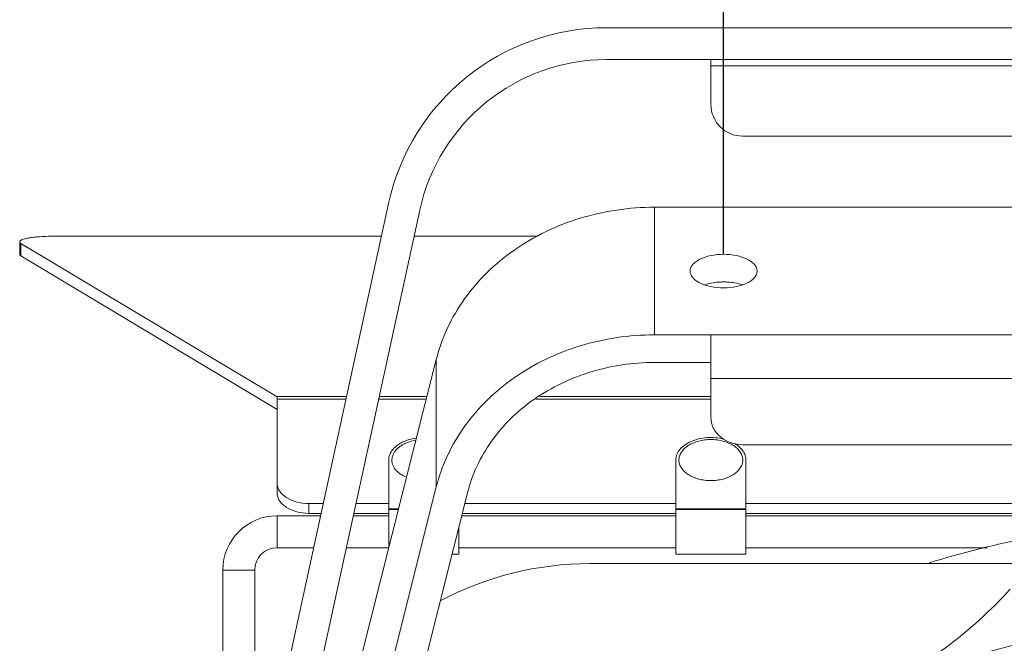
# Model space of a CAD drawing. Header units: millimetres. Extents: x 29170 to 33192, y 579 to 3108.
# Tile 8 of 256: x 29195 to 29349, y 915 to 1013. Entities that reach past the tile are written whole.
import ezdxf

# ---------------------------------------------------------------- set-up
doc = ezdxf.new("R2010")
doc.units = ezdxf.units.MM
doc.layers.add('细实线', color=7, linetype='Continuous', lineweight=13)
doc.dimstyles.new('ISO-25', dxfattribs={"dimtxt": 15, "dimasz": 14, "dimexe": 3.5, "dimexo": 0, "dimgap": 3.5, "dimtad": 1, "dimtxsty": 'Standard', "dimcen": 2.5, "dimadec": 0, "dimazin": 0, "dimtfac": 1, "dimtmove": 0, "dimatfit": 3, "dimfxl": 1, "dimarcsym": 0})

# ---------------------------------------------------------------- blocks, each defined once
blk = doc.blocks.new('*D52')
at = {"layer": 'Defpoints', "color": 0, "transparency": 16777216}
for p in [(29460.92, 1038.49), (29304.92, 976.44), (29460.92, 976.44)]:
    blk.add_point(p, dxfattribs=at)
at = {"layer": '细实线', "color": 0, "lineweight": -2, "transparency": 16777216}
for p, q in [((29304.92, 976.44), (29304.92, 1041.99)), ((29460.92, 976.44), (29460.92, 1041.99)), ((29318.92, 1038.49), (29446.92, 1038.49))]:
    blk.add_line(p, q, dxfattribs=at)
at = {"layer": '细实线', "color": 0, "transparency": 16777216}
for points in [[(29318.92, 1040.82), (29318.92, 1036.16), (29304.92, 1038.49)], [(29446.92, 1040.82), (29446.92, 1036.16), (29460.92, 1038.49)]]:
    blk.add_solid(points, dxfattribs=at)
at = {"layer": '细实线', "color": 0, "transparency": 16777216, "insert": (29382.92, 1049.49), "char_height": 15, "attachment_point": 5}
blk.add_mtext('156mm', dxfattribs=at)

msp = doc.modelspace()

# ---------------------------------------------------------------- linework, layer by layer
at = {"layer": '细实线'}
for p, q in [((29286.597, 1011.963), (29479.239, 1011.963)), ((29479.239, 1006.963), (29286.597, 1006.963)), ((29302.918, 999.963), (29302.918, 1006.963)), ((29462.918, 1005.963), (29302.918, 1005.963)), ((29307.918, 994.963), (29457.918, 994.963)), ((29227.646, 870.55), (29252.396, 984.398)), ((29257.282, 983.336), (29232.418, 868.963)), ((29294.07, 983.818), (29294.07, 963.818)), ((29294.07, 983.818), (29372.668, 983.818)), ((29251.281, 979.27), (29199.572, 979.27)), ((29275.795, 979.27), (29256.398, 979.27)), ((29194.572, 976.433), (29194.572, 978.402)), ((29194.769, 976.191), (29194.769, 978.161)), ((29194.769, 978.161), (29234.918, 954.091)), ((29194.769, 976.191), (29234.918, 952.122)), ((29294.07, 963.818), (29471.766, 963.818)), ((29302.918, 950.926), (29302.918, 963.818)), ((29240.287, 882.337), (29259.877, 959.978)), ((29259.877, 959.978), (29259.877, 939.978)), ((29302.918, 959.488), (29294.07, 959.488)), ((29302.918, 956.988), (29462.918, 956.988)), ((29234.918, 940.593), (29234.918, 954.185)), ((29245.828, 954.185), (29234.918, 954.185)), ((29258.415, 954.185), (29250.945, 954.185)), ((29302.918, 954.185), (29276.112, 954.185)), ((29245.733, 953.747), (29234.918, 953.747)), ((29258.305, 953.747), (29250.849, 953.747)), ((29302.918, 953.747), (29275.484, 953.747)), ((29307.918, 946.596), (29457.918, 946.596)), ((29252.418, 930.416), (29252.418, 944.198)), ((29297.418, 929.463), (29297.418, 944.198)), ((29308.418, 929.463), (29308.418, 944.198)), ((29234.918, 939.061), (29234.918, 940.593)), ((29240.287, 862.337), (29259.877, 939.978)), ((29264.762, 939.054), (29245.404, 862.337)), ((29239.918, 935.847), (29239.918, 937.379)), ((29239.918, 937.379), (29242.174, 937.379)), ((29247.291, 937.379), (29252.418, 937.379)), ((29264.339, 937.379), (29297.418, 937.379)), ((29308.418, 937.379), (29357.918, 937.379)), ((29234.918, 930.463), (29234.918, 935.463)), ((29241.758, 935.463), (29234.918, 935.463)), ((29239.918, 935.847), (29241.841, 935.847)), ((29252.418, 935.463), (29246.875, 935.463)), ((29246.958, 935.847), (29252.418, 935.847)), ((29253.973, 936.578), (29252.418, 936.578)), ((29253.944, 936.463), (29252.418, 936.463)), ((29297.418, 935.463), (29263.856, 935.463)), ((29263.953, 935.847), (29297.418, 935.847)), ((29308.418, 936.578), (29297.418, 936.578)), ((29308.418, 936.463), (29297.418, 936.463)), ((29308.418, 935.847), (29357.918, 935.847)), ((29357.918, 935.463), (29308.418, 935.463)), ((29263.418, 929.463), (29263.418, 933.728)), ((29240.671, 930.463), (29234.918, 930.463)), ((29252.43, 930.463), (29245.788, 930.463)), ((29263.418, 929.463), (29262.342, 929.463)), ((29297.418, 930.463), (29263.418, 930.463)), ((29308.418, 929.463), (29297.418, 929.463)), ((29346.221, 930.463), (29308.418, 930.463)), ((29352.992, 927.963), (29283.918, 927.963)), ((29226.418, 926.963), (29226.418, 869.463)), ((29231.418, 926.963), (29226.418, 926.963)), ((29231.418, 926.963), (29231.418, 887.9))]:
    msp.add_line(p, q, dxfattribs=at)
for centre, radius, start, end in [((29286.597, 976.963), 35, 90, 167.73523), ((29286.597, 976.963), 30, 90, 167.73523), ((29307.918, 999.963), 5, 180, 270), ((29304.918, 961.765), 10.348, 89.5982, 90.4018), ((29234.918, 926.963), 8.5, 90, 180), ((29382.918, 778.963), 156, 101.06684, 107.05773), ((29234.918, 926.963), 3.5, 90, 180), ((29283.918, 877.963), 50, 90, 117.94456), ((29298.05, 971.05), 70, 295.27837, 317.72636), ((29382.918, 778.963), 140, 4.5118, 175.47238)]:
    msp.add_arc(centre, radius, start, end, dxfattribs=at)
for points, knots in [([(29294.07, 983.818), (29290.149, 983.818), (29282.362, 982.685), (29271.919, 977.718), (29263.878, 969.984), (29260.73, 963.359), (29259.877, 959.978)], [0, 0, 0, 0, 0.2636406, 0.5202574, 0.7655504, 1, 1, 1, 1]), ([(29199.572, 979.27), (29198.934, 979.27), (29198.006, 979.241), (29196.827, 979.134), (29196.078, 979.031), (29195.461, 978.905), (29195.043, 978.78), (29194.796, 978.663), (29194.652, 978.571), (29194.572, 978.467), (29194.572, 978.402)], [0, 0, 0, 0, 0.3686692, 0.5358459, 0.6832232, 0.8056171, 0.8991741, 0.9345578, 0.9624974, 1, 1, 1, 1]), ([(29194.572, 978.402), (29194.572, 978.381), (29194.597, 978.274), (29194.695, 978.205), (29194.769, 978.161)], [0, 0, 0, 0, 0.1944866, 1, 1, 1, 1]), ([(29194.769, 976.191), (29194.739, 976.209), (29194.653, 976.266), (29194.572, 976.361), (29194.572, 976.433)], [0, 0, 0, 0, 0.3284138, 1, 1, 1, 1]), ([(29304.918, 976.443), (29304.245, 976.443), (29302.971, 976.324), (29301.495, 975.867), (29300.566, 975.316), (29300.066, 974.864), (29299.745, 974.361), (29299.668, 973.992), (29299.668, 973.818)], [0, 0, 0, 0, 0.3184174, 0.6015351, 0.7221141, 0.8268706, 0.9176895, 1, 1, 1, 1]), ([(29310.168, 973.818), (29310.168, 973.992), (29310.091, 974.361), (29309.77, 974.864), (29309.27, 975.316), (29308.341, 975.867), (29306.865, 976.324), (29305.591, 976.443), (29304.918, 976.443)], [0, 0, 0, 0, 0.0823105, 0.1731294, 0.2778859, 0.3984649, 0.6815826, 1, 1, 1, 1]), ([(29299.668, 973.818), (29299.668, 973.644), (29299.745, 973.276), (29300.066, 972.773), (29300.566, 972.32), (29301.495, 971.77), (29302.971, 971.313), (29304.245, 971.193), (29304.918, 971.193)], [0, 0, 0, 0, 0.0823105, 0.1731294, 0.2778859, 0.3984649, 0.6815826, 1, 1, 1, 1]), ([(29304.918, 971.193), (29305.591, 971.193), (29306.865, 971.313), (29308.341, 971.77), (29309.27, 972.32), (29309.77, 972.773), (29310.091, 973.276), (29310.168, 973.644), (29310.168, 973.818)], [0, 0, 0, 0, 0.3184174, 0.6015351, 0.7221141, 0.8268706, 0.9176895, 1, 1, 1, 1]), ([(29304.846, 972.113), (29304.593, 972.111), (29303.625, 972.069), (29302.659, 971.893), (29301.98, 971.664)], [0, 0, 0, 0, 0.2606598, 1, 1, 1, 1]), ([(29307.856, 971.664), (29307.639, 971.737), (29306.706, 972.002), (29305.731, 972.108), (29304.991, 972.113)], [0, 0, 0, 0, 0.2359702, 1, 1, 1, 1]), ([(29294.07, 963.818), (29290.149, 963.818), (29282.362, 962.685), (29271.919, 957.718), (29263.878, 949.984), (29260.73, 943.359), (29259.877, 939.978)], [0, 0, 0, 0, 0.2636406, 0.5202574, 0.7655504, 1, 1, 1, 1]), ([(29264.762, 939.054), (29265.493, 941.952), (29268.191, 947.63), (29275.084, 954.259), (29284.034, 958.517), (29290.709, 959.488), (29294.07, 959.488)], [0, 0, 0, 0, 0.2344496, 0.4797426, 0.7363594, 1, 1, 1, 1]), ([(29302.918, 950.926), (29302.918, 950.359), (29303.193, 949.186), (29304.332, 947.751), (29305.988, 946.812), (29307.271, 946.596), (29307.918, 946.596)], [0, 0, 0, 0, 0.2332466, 0.4766038, 0.7336388, 1, 1, 1, 1]), ([(29297.418, 944.198), (29297.418, 944.342), (29297.446, 944.632), (29297.613, 945.211), (29298.041, 945.907), (29298.821, 946.608), (29299.83, 947.165), (29301.01, 947.55), (29302.298, 947.745), (29303.62, 947.739), (29304.493, 947.598), (29304.916, 947.492)], [0, 0, 0, 0, 0.0468356, 0.0946366, 0.1959552, 0.3087309, 0.4339084, 0.5696911, 0.7124522, 0.8575434, 1, 1, 1, 1]), ([(29252.418, 944.198), (29252.418, 944.399), (29252.474, 944.811), (29252.718, 945.401), (29253.112, 945.952), (29253.642, 946.448), (29254.292, 946.879), (29255.317, 947.361), (29256.173, 947.573), (29256.762, 947.655)], [0, 0, 0, 0, 0.1003266, 0.2045467, 0.3157488, 0.4357624, 0.5651539, 0.7034106, 1, 1, 1, 1]), ([(29256.679, 947.312), (29256.225, 947.237), (29255.564, 947.065), (29254.758, 946.703), (29254.23, 946.385), (29253.778, 946.02), (29253.412, 945.616), (29253.139, 945.181), (29252.967, 944.722), (29252.901, 944.25), (29252.943, 943.777), (29253.093, 943.314), (29253.344, 942.872), (29253.691, 942.461), (29254.287, 941.947), (29254.828, 941.655), (29255.213, 941.495)], [0, 0, 0, 0, 0.1529201, 0.2249455, 0.2931575, 0.3572618, 0.4172827, 0.4736263, 0.5271182, 0.5789735, 0.6306629, 0.6836842, 0.7393235, 0.7984969, 0.8616998, 1, 1, 1, 1]), ([(29302.918, 947.412), (29302.592, 947.412), (29301.947, 947.372), (29301.013, 947.192), (29300.149, 946.899), (29299.388, 946.504), (29298.759, 946.019), (29298.284, 945.46), (29297.987, 944.846), (29297.885, 944.198), (29297.987, 943.551), (29298.284, 942.936), (29298.759, 942.378), (29299.388, 941.893), (29300.149, 941.498), (29301.013, 941.205), (29301.947, 941.025), (29302.592, 940.984), (29302.918, 940.984)], [0, 0, 0, 0, 0.0749871, 0.1483023, 0.2184267, 0.2841483, 0.3447448, 0.4001871, 0.4513346, 0.5, 0.5486654, 0.5998129, 0.6552552, 0.7158517, 0.7815733, 0.8516977, 0.9250129, 1, 1, 1, 1]), ([(29302.918, 947.412), (29303.244, 947.412), (29303.889, 947.372), (29304.823, 947.192), (29305.687, 946.899), (29306.448, 946.504), (29307.077, 946.019), (29307.552, 945.46), (29307.849, 944.846), (29307.952, 944.198), (29307.849, 943.551), (29307.552, 942.936), (29307.077, 942.378), (29306.448, 941.893), (29305.687, 941.498), (29304.823, 941.205), (29303.889, 941.025), (29303.244, 940.984), (29302.918, 940.984)], [0, 0, 0, 0, 0.0749871, 0.1483023, 0.2184267, 0.2841483, 0.3447448, 0.4001871, 0.4513346, 0.5, 0.5486654, 0.5998129, 0.6552552, 0.7158517, 0.7815733, 0.8516977, 0.9250129, 1, 1, 1, 1]), ([(29306.692, 946.77), (29306.765, 946.726), (29307.043, 946.548), (29307.303, 946.342), (29307.48, 946.173)], [0, 0, 0, 0, 0.259278, 1, 1, 1, 1]), ([(29307.48, 946.173), (29307.626, 946.033), (29307.89, 945.74), (29308.191, 945.248), (29308.376, 944.73), (29308.418, 944.373), (29308.418, 944.198)], [0, 0, 0, 0, 0.2708384, 0.5248026, 0.7659102, 1, 1, 1, 1]), ([(29234.918, 940.593), (29234.918, 940.382), (29234.987, 939.945), (29235.284, 939.331), (29235.759, 938.772), (29236.63, 938.102), (29238.039, 937.529), (29239.275, 937.379), (29239.918, 937.379)], [0, 0, 0, 0, 0.0974731, 0.199911, 0.3109554, 0.4323219, 0.7035939, 1, 1, 1, 1]), ([(29239.918, 935.847), (29239.275, 935.847), (29238.039, 935.997), (29236.63, 936.57), (29235.759, 937.24), (29235.284, 937.799), (29234.987, 938.413), (29234.918, 938.849), (29234.918, 939.061)], [0, 0, 0, 0, 0.2964061, 0.5676781, 0.6890446, 0.800089, 0.9025269, 1, 1, 1, 1])]:
    msp.add_open_spline(points, degree=3, knots=knots, dxfattribs=at)

# ---------------------------------------------------------------- dimensions: what is measured, and where the dimension line sits
dim = msp.add_linear_dim(base=(29460.918, 1038.491), p1=(29304.918, 976.443), p2=(29460.918, 976.443), text='<>mm', dimstyle='ISO-25', dxfattribs=at)
dim.commit()
dim.dimension.update_dxf_attribs({"geometry": '*D52', "text_midpoint": (29382.918, 1049.491)})

doc.saveas('drawing.dxf')
